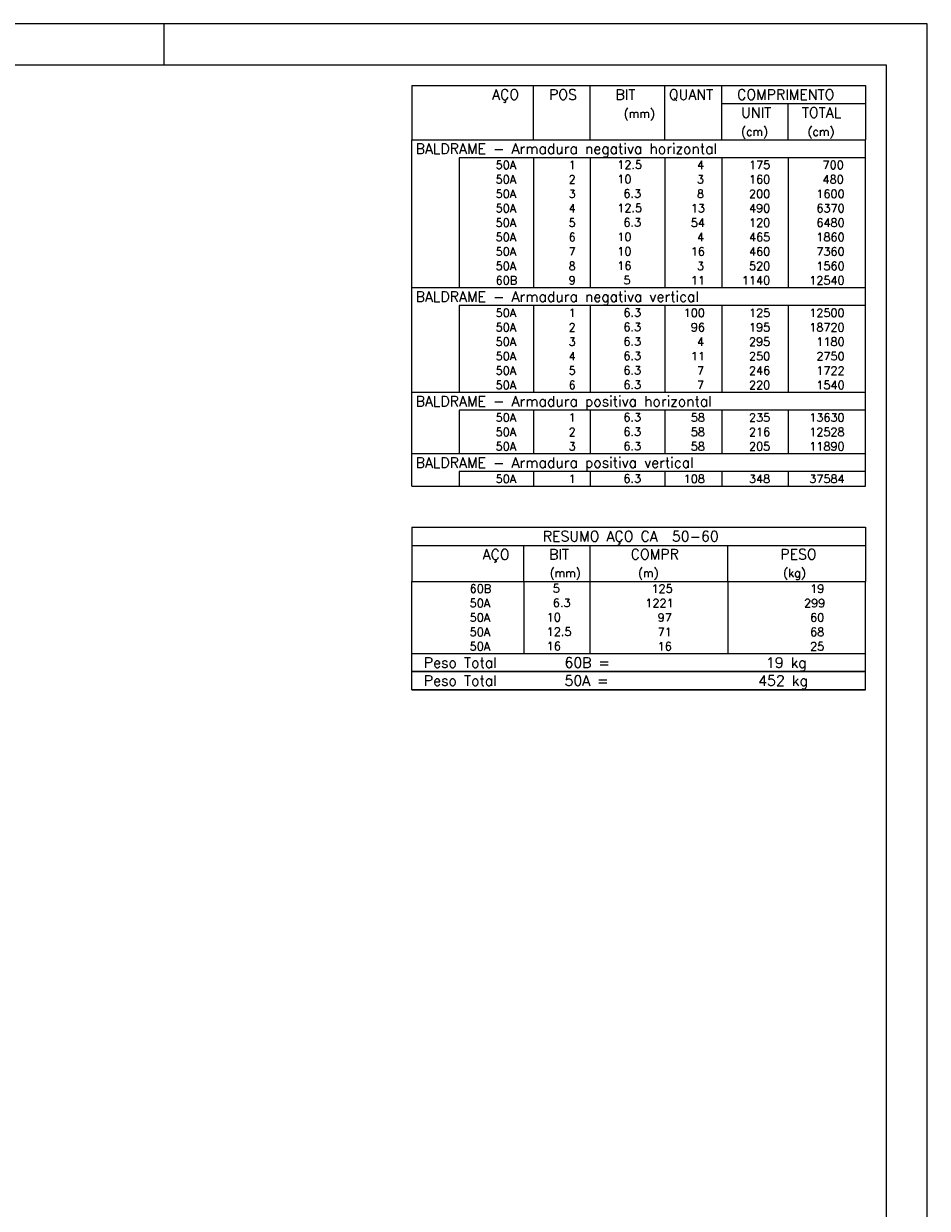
# Model space of a CAD drawing. Extents: x 0 to 84.1, y 0 to 59.4.
# Tile 9 of 9: x 62.2 to 84.1, y 30.7 to 59.4. Entities that reach past the tile are written whole.
import ezdxf

# ---------------------------------------------------------------- set-up
doc = ezdxf.new("R2010")
doc.units = 0
doc.header["$MEASUREMENT"] = 0
doc.layers.add('2', color=2, linetype='CONTINUOUS')
doc.styles.get("Standard").update_dxf_attribs({"font": 'ROMANS.SHX'})

msp = doc.modelspace()

# ---------------------------------------------------------------- linework, layer by layer
at = {"layer": '2', "linetype": 'Continuous'}
for p, q in [((84.1, 59.4), (0, 59.4)), ((65.6, 58.4), (65.6, 59.4)), ((84.1, 0), (84.1, 59.4)), ((71.6, 57.9), (71.6, 56.587)), ((71.6, 57.9), (82.6, 57.9)), ((74.55, 56.587), (74.55, 57.9)), ((75.93, 56.587), (75.93, 57.9)), ((77.74, 56.587), (77.74, 57.9)), ((79.12, 56.587), (79.12, 57.9)), ((82.6, 57.9), (82.6, 56.587)), ((79.12, 57.462), (82.6, 57.462)), ((80.73, 56.587), (80.73, 57.462)), ((71.6, 56.587), (82.6, 56.587)), ((71.6, 56.15), (71.6, 56.587)), ((71.6, 56.587), (82.6, 56.587)), ((82.6, 56.15), (82.6, 56.587)), ((71.6, 55.8), (71.6, 56.15)), ((82.6, 56.15), (72.75, 56.15)), ((72.75, 56.15), (72.75, 55.8)), ((74.55, 56.15), (74.55, 55.8)), ((75.93, 56.15), (75.93, 55.8)), ((77.74, 56.15), (77.74, 55.8)), ((79.12, 56.15), (79.12, 55.8)), ((80.73, 56.15), (80.73, 55.8)), ((82.6, 55.8), (82.6, 56.15)), ((71.6, 55.45), (71.6, 55.8)), ((72.75, 55.8), (72.75, 55.45)), ((74.55, 55.8), (74.55, 55.45)), ((75.93, 55.8), (75.93, 55.45)), ((77.74, 55.8), (77.74, 55.45)), ((79.12, 55.8), (79.12, 55.45)), ((80.73, 55.8), (80.73, 55.45)), ((82.6, 55.45), (82.6, 55.8)), ((71.6, 55.1), (71.6, 55.45)), ((72.75, 55.45), (72.75, 55.1)), ((74.55, 55.45), (74.55, 55.1)), ((75.93, 55.45), (75.93, 55.1)), ((77.74, 55.45), (77.74, 55.1)), ((79.12, 55.45), (79.12, 55.1)), ((80.73, 55.45), (80.73, 55.1)), ((82.6, 55.1), (82.6, 55.45)), ((71.6, 54.75), (71.6, 55.1)), ((72.75, 55.1), (72.75, 54.75)), ((74.55, 55.1), (74.55, 54.75)), ((75.93, 55.1), (75.93, 54.75)), ((77.74, 55.1), (77.74, 54.75)), ((79.12, 55.1), (79.12, 54.75)), ((80.73, 55.1), (80.73, 54.75)), ((82.6, 54.75), (82.6, 55.1)), ((71.6, 54.4), (71.6, 54.75)), ((72.75, 54.75), (72.75, 54.4)), ((74.55, 54.75), (74.55, 54.4)), ((75.93, 54.75), (75.93, 54.4)), ((77.74, 54.75), (77.74, 54.4)), ((79.12, 54.75), (79.12, 54.4)), ((80.73, 54.75), (80.73, 54.4)), ((82.6, 54.4), (82.6, 54.75)), ((71.6, 54.05), (71.6, 54.4)), ((72.75, 54.4), (72.75, 54.05)), ((74.55, 54.4), (74.55, 54.05)), ((75.93, 54.4), (75.93, 54.05)), ((77.74, 54.4), (77.74, 54.05)), ((79.12, 54.4), (79.12, 54.05)), ((80.73, 54.4), (80.73, 54.05)), ((82.6, 54.05), (82.6, 54.4)), ((71.6, 53.7), (71.6, 54.05)), ((72.75, 54.05), (72.75, 53.7)), ((74.55, 54.05), (74.55, 53.7)), ((75.93, 54.05), (75.93, 53.7)), ((77.74, 54.05), (77.74, 53.7)), ((79.12, 54.05), (79.12, 53.7)), ((80.73, 54.05), (80.73, 53.7)), ((82.6, 53.7), (82.6, 54.05)), ((71.6, 53.35), (71.6, 53.7)), ((72.75, 53.7), (72.75, 53.35)), ((74.55, 53.7), (74.55, 53.35)), ((75.93, 53.7), (75.93, 53.35)), ((77.74, 53.7), (77.74, 53.35)), ((79.12, 53.7), (79.12, 53.35)), ((80.73, 53.7), (80.73, 53.35)), ((82.6, 53.35), (82.6, 53.7)), ((71.6, 53), (71.6, 53.35)), ((72.75, 53.35), (72.75, 53)), ((74.55, 53.35), (74.55, 53)), ((75.93, 53.35), (75.93, 53)), ((77.74, 53.35), (77.74, 53)), ((79.12, 53.35), (79.12, 53)), ((80.73, 53.35), (80.73, 53)), ((82.6, 53), (82.6, 53.35)), ((71.6, 52.563), (71.6, 53)), ((71.6, 53), (82.6, 53)), ((82.6, 52.563), (82.6, 53)), ((71.6, 52.213), (71.6, 52.563)), ((82.6, 52.563), (72.75, 52.563)), ((72.75, 52.563), (72.75, 52.213)), ((74.55, 52.563), (74.55, 52.213)), ((75.93, 52.563), (75.93, 52.213)), ((77.74, 52.563), (77.74, 52.213)), ((79.12, 52.563), (79.12, 52.213)), ((80.73, 52.563), (80.73, 52.213)), ((82.6, 52.213), (82.6, 52.563)), ((71.6, 51.863), (71.6, 52.213)), ((72.75, 52.213), (72.75, 51.863)), ((74.55, 52.213), (74.55, 51.863)), ((75.93, 52.213), (75.93, 51.863)), ((77.74, 52.213), (77.74, 51.863)), ((79.12, 52.213), (79.12, 51.863)), ((80.73, 52.213), (80.73, 51.863)), ((82.6, 51.863), (82.6, 52.213)), ((71.6, 51.513), (71.6, 51.863)), ((72.75, 51.863), (72.75, 51.513)), ((74.55, 51.863), (74.55, 51.513)), ((75.93, 51.863), (75.93, 51.513)), ((77.74, 51.863), (77.74, 51.513)), ((79.12, 51.863), (79.12, 51.513)), ((80.73, 51.863), (80.73, 51.513)), ((82.6, 51.513), (82.6, 51.863)), ((71.6, 51.163), (71.6, 51.513)), ((72.75, 51.513), (72.75, 51.163)), ((74.55, 51.513), (74.55, 51.163)), ((75.93, 51.513), (75.93, 51.163)), ((77.74, 51.513), (77.74, 51.163)), ((79.12, 51.513), (79.12, 51.163)), ((80.73, 51.513), (80.73, 51.163)), ((82.6, 51.163), (82.6, 51.513)), ((71.6, 50.813), (71.6, 51.163)), ((72.75, 51.163), (72.75, 50.813)), ((74.55, 51.163), (74.55, 50.813)), ((75.93, 51.163), (75.93, 50.813)), ((77.74, 51.163), (77.74, 50.813)), ((79.12, 51.163), (79.12, 50.813)), ((80.73, 51.163), (80.73, 50.813)), ((82.6, 50.813), (82.6, 51.163)), ((71.6, 50.463), (71.6, 50.813)), ((72.75, 50.813), (72.75, 50.463)), ((74.55, 50.813), (74.55, 50.463)), ((75.93, 50.813), (75.93, 50.463)), ((77.74, 50.813), (77.74, 50.463)), ((79.12, 50.813), (79.12, 50.463)), ((80.73, 50.813), (80.73, 50.463)), ((82.6, 50.463), (82.6, 50.813)), ((71.6, 50.025), (71.6, 50.463)), ((71.6, 50.463), (82.6, 50.463)), ((82.6, 50.025), (82.6, 50.463)), ((71.6, 49.675), (71.6, 50.025)), ((82.6, 50.025), (72.75, 50.025)), ((72.75, 50.025), (72.75, 49.675)), ((74.55, 50.025), (74.55, 49.675)), ((75.93, 50.025), (75.93, 49.675)), ((77.74, 50.025), (77.74, 49.675)), ((79.12, 50.025), (79.12, 49.675)), ((80.73, 50.025), (80.73, 49.675)), ((82.6, 49.675), (82.6, 50.025)), ((71.6, 49.325), (71.6, 49.675)), ((72.75, 49.675), (72.75, 49.325)), ((74.55, 49.675), (74.55, 49.325)), ((75.93, 49.675), (75.93, 49.325)), ((77.74, 49.675), (77.74, 49.325)), ((79.12, 49.675), (79.12, 49.325)), ((80.73, 49.675), (80.73, 49.325)), ((82.6, 49.325), (82.6, 49.675)), ((71.6, 48.975), (71.6, 49.325)), ((72.75, 49.325), (72.75, 48.975)), ((74.55, 49.325), (74.55, 48.975)), ((75.93, 49.325), (75.93, 48.975)), ((77.74, 49.325), (77.74, 48.975)), ((79.12, 49.325), (79.12, 48.975)), ((80.73, 49.325), (80.73, 48.975)), ((82.6, 48.975), (82.6, 49.325)), ((71.6, 48.538), (71.6, 48.975)), ((71.6, 48.975), (82.6, 48.975)), ((82.6, 48.538), (82.6, 48.975)), ((71.6, 48.188), (71.6, 48.538)), ((82.6, 48.538), (72.75, 48.538)), ((72.75, 48.538), (72.75, 48.188)), ((74.55, 48.538), (74.55, 48.188)), ((75.93, 48.538), (75.93, 48.188)), ((77.74, 48.538), (77.74, 48.188)), ((79.12, 48.538), (79.12, 48.188)), ((80.73, 48.538), (80.73, 48.188)), ((82.6, 48.188), (82.6, 48.538)), ((71.6, 48.188), (82.6, 48.188)), ((71.6, 47.188), (71.6, 45.875)), ((71.6, 47.188), (82.6, 47.188)), ((82.6, 47.188), (82.6, 45.875)), ((71.6, 46.75), (82.6, 46.75)), ((74.32, 45.875), (74.32, 46.75)), ((75.93, 45.875), (75.93, 46.75)), ((79.265, 45.875), (79.265, 46.75)), ((71.6, 45.875), (82.6, 45.875)), ((71.6, 45.525), (71.6, 45.875)), ((74.32, 45.875), (74.32, 45.525)), ((75.93, 45.525), (75.93, 45.875)), ((79.265, 45.875), (79.265, 45.525)), ((82.6, 45.525), (82.6, 45.875)), ((71.6, 45.175), (71.6, 45.525)), ((74.32, 45.525), (74.32, 45.175)), ((75.93, 45.175), (75.93, 45.525)), ((79.265, 45.525), (79.265, 45.175)), ((82.6, 45.175), (82.6, 45.525)), ((71.6, 44.825), (71.6, 45.175)), ((74.32, 45.175), (74.32, 44.825)), ((75.93, 44.825), (75.93, 45.175)), ((79.265, 45.175), (79.265, 44.825)), ((82.6, 44.825), (82.6, 45.175)), ((71.6, 44.475), (71.6, 44.825)), ((74.32, 44.825), (74.32, 44.475)), ((75.93, 44.475), (75.93, 44.825)), ((79.265, 44.825), (79.265, 44.475)), ((82.6, 44.475), (82.6, 44.825)), ((71.6, 44.125), (71.6, 44.475)), ((74.32, 44.475), (74.32, 44.125)), ((75.93, 44.125), (75.93, 44.475)), ((79.265, 44.475), (79.265, 44.125)), ((82.6, 44.125), (82.6, 44.475)), ((71.6, 44.125), (82.6, 44.125)), ((71.6, 43.688), (71.6, 44.125)), ((71.6, 44.125), (82.6, 44.125)), ((82.6, 43.688), (82.6, 44.125)), ((82.6, 43.688), (71.6, 43.688)), ((71.6, 43.25), (71.6, 43.688)), ((71.6, 43.688), (82.6, 43.688)), ((82.6, 43.25), (82.6, 43.688)), ((82.6, 43.25), (71.6, 43.25)), ((71.6, 43.25), (82.6, 43.25))]:
    msp.add_line(p, q, dxfattribs=at)
msp.add_lwpolyline([(83.1, 1), (2.5, 1), (2.5, 58.4), (83.1, 58.4), (83.1, 1)], dxfattribs=at)

# ---------------------------------------------------------------- texts
for s, height, p in [('AÇO', 0.25, (73.55, 57.556)), ('POS', 0.25, (74.93, 57.556)), ('BIT', 0.25, (76.54, 57.556)), ('QUANT', 0.25, (77.836, 57.556)), ('COMPRIMENTO', 0.25, (79.489, 57.556)), ('(mm)', 0.2, (76.74, 57.119)), ('UNIT', 0.25, (79.587, 57.119)), ('TOTAL', 0.25, (81.059, 57.119)), ('(cm)', 0.2, (79.587, 56.681)), ('(cm)', 0.2, (81.197, 56.681)), ('BALDRAME - Armadura negativa horizontal', 0.25, (71.696, 56.244)), ('     50A', 0.2, (72.89, 55.875)), ('  1', 0.2, (75.13, 55.875)), ('   12.5', 0.2, (76.137, 55.881)), ('    4', 0.2, (77.92, 55.875)), ('   175', 0.2, (79.33, 55.875)), ('    700', 0.2, (80.964, 55.875)), ('   10  ', 0.2, (76.137, 55.531)), ('     50A', 0.2, (72.89, 55.525)), ('  2', 0.2, (75.13, 55.525)), ('    3', 0.2, (77.92, 55.525)), ('   160', 0.2, (79.33, 55.525)), ('    480', 0.2, (80.964, 55.525)), ('     50A', 0.2, (72.89, 55.175)), ('  3', 0.2, (75.13, 55.175)), ('    6.3', 0.2, (76.137, 55.181)), ('    8', 0.2, (77.92, 55.175)), ('   200', 0.2, (79.33, 55.175)), ('   1600', 0.2, (80.964, 55.175)), ('     50A', 0.2, (72.89, 54.825)), ('  4', 0.2, (75.13, 54.825)), ('   12.5', 0.2, (76.137, 54.831)), ('   13', 0.2, (77.92, 54.825)), ('   490', 0.2, (79.33, 54.825)), ('   6370', 0.2, (80.964, 54.825)), ('     50A', 0.2, (72.89, 54.475)), ('  5', 0.2, (75.13, 54.475)), ('    6.3', 0.2, (76.137, 54.481)), ('   54', 0.2, (77.92, 54.475)), ('   120', 0.2, (79.33, 54.475)), ('   6480', 0.2, (80.964, 54.475)), ('     50A', 0.2, (72.89, 54.125)), ('  6', 0.2, (75.13, 54.125)), ('   10  ', 0.2, (76.137, 54.131)), ('    4', 0.2, (77.92, 54.125)), ('   465', 0.2, (79.33, 54.125)), ('   1860', 0.2, (80.964, 54.125)), ('     50A', 0.2, (72.89, 53.775)), ('  7', 0.2, (75.13, 53.775)), ('   10  ', 0.2, (76.137, 53.781)), ('   16', 0.2, (77.92, 53.775)), ('   460', 0.2, (79.33, 53.775)), ('   7360', 0.2, (80.964, 53.775)), ('     50A', 0.2, (72.89, 53.425)), ('  8', 0.2, (75.13, 53.425)), ('   16  ', 0.2, (76.137, 53.431)), ('    3', 0.2, (77.92, 53.425)), ('   520', 0.2, (79.33, 53.425)), ('   1560', 0.2, (80.964, 53.425)), ('     60B', 0.2, (72.89, 53.075)), ('  9', 0.2, (75.13, 53.075)), ('    5  ', 0.2, (76.137, 53.081)), ('   11', 0.2, (77.92, 53.075)), ('  1140', 0.2, (79.33, 53.075)), ('  12540', 0.2, (80.964, 53.075)), ('BALDRAME - Armadura negativa vertical', 0.25, (71.696, 52.656)), ('     50A', 0.2, (72.89, 52.288)), ('  1', 0.2, (75.13, 52.288)), ('    6.3', 0.2, (76.137, 52.294)), ('  100', 0.2, (77.92, 52.288)), ('   125', 0.2, (79.33, 52.288)), ('  12500', 0.2, (80.964, 52.288)), ('     50A', 0.2, (72.89, 51.938)), ('  2', 0.2, (75.13, 51.938)), ('    6.3', 0.2, (76.137, 51.944)), ('   96', 0.2, (77.92, 51.938)), ('   195', 0.2, (79.33, 51.938)), ('  18720', 0.2, (80.964, 51.938)), ('     50A', 0.2, (72.89, 51.588)), ('  3', 0.2, (75.13, 51.588)), ('    6.3', 0.2, (76.137, 51.594)), ('    4', 0.2, (77.92, 51.588)), ('   295', 0.2, (79.33, 51.588)), ('   1180', 0.2, (80.964, 51.588)), ('     50A', 0.2, (72.89, 51.238)), ('  4', 0.2, (75.13, 51.238)), ('    6.3', 0.2, (76.137, 51.244)), ('   11', 0.2, (77.92, 51.238)), ('   250', 0.2, (79.33, 51.238)), ('   2750', 0.2, (80.964, 51.238)), ('     50A', 0.2, (72.89, 50.888)), ('  5', 0.2, (75.13, 50.888)), ('    6.3', 0.2, (76.137, 50.894)), ('    7', 0.2, (77.92, 50.888)), ('   246', 0.2, (79.33, 50.888)), ('   1722', 0.2, (80.964, 50.888)), ('     50A', 0.2, (72.89, 50.538)), ('  6', 0.2, (75.13, 50.538)), ('    6.3', 0.2, (76.137, 50.544)), ('    7', 0.2, (77.92, 50.538)), ('   220', 0.2, (79.33, 50.538)), ('   1540', 0.2, (80.964, 50.538)), ('BALDRAME - Armadura positiva horizontal', 0.25, (71.696, 50.119)), ('     50A', 0.2, (72.89, 49.75)), ('  1', 0.2, (75.13, 49.75)), ('    6.3', 0.2, (76.137, 49.756)), ('   58', 0.2, (77.92, 49.75)), ('   235', 0.2, (79.33, 49.75)), ('  13630', 0.2, (80.964, 49.75)), ('     50A', 0.2, (72.89, 49.4)), ('  2', 0.2, (75.13, 49.4)), ('    6.3', 0.2, (76.137, 49.406)), ('   58', 0.2, (77.92, 49.4)), ('   216', 0.2, (79.33, 49.4)), ('  12528', 0.2, (80.964, 49.4)), ('     50A', 0.2, (72.89, 49.05)), ('  3', 0.2, (75.13, 49.05)), ('    6.3', 0.2, (76.137, 49.056)), ('   58', 0.2, (77.92, 49.05)), ('   205', 0.2, (79.33, 49.05)), ('  11890', 0.2, (80.964, 49.05)), ('BALDRAME - Armadura positiva vertical', 0.25, (71.696, 48.631)), ('     50A', 0.2, (72.89, 48.263)), ('  1', 0.2, (75.13, 48.263)), ('    6.3', 0.2, (76.137, 48.269)), ('  108', 0.2, (77.92, 48.263)), ('   348', 0.2, (79.33, 48.263)), ('  37584', 0.2, (80.964, 48.263)), ('RESUMO AÇO CA  50-60', 0.25, (74.78, 46.844)), ('AÇO', 0.25, (73.32, 46.406)), ('BIT', 0.25, (74.93, 46.406)), ('COMPR', 0.25, (76.909, 46.41)), ('PESO', 0.25, (80.538, 46.41)), ('(mm)', 0.2, (74.944, 45.979)), ('(m)', 0.2, (77.086, 45.979)), ('(kg)', 0.2, (80.606, 45.979)), ('     60B', 0.2, (72.26, 45.6)), ('    5  ', 0.2, (74.427, 45.606)), ('     125', 0.2, (76.668, 45.6)), ('     19', 0.2, (80.515, 45.6)), ('     50A', 0.2, (72.26, 45.25)), ('    6.3', 0.2, (74.427, 45.256)), ('    1221', 0.2, (76.668, 45.25)), ('    299', 0.2, (80.515, 45.25)), ('     50A', 0.2, (72.26, 44.9)), ('   10  ', 0.2, (74.427, 44.906)), ('      97', 0.2, (76.668, 44.9)), ('     60', 0.2, (80.515, 44.9)), ('     50A', 0.2, (72.26, 44.55)), ('   12.5', 0.2, (74.427, 44.556)), ('      71', 0.2, (76.668, 44.55)), ('     68', 0.2, (80.515, 44.55)), ('     50A', 0.2, (72.26, 44.2)), ('   16  ', 0.2, (74.427, 44.206)), ('      16', 0.2, (76.668, 44.2)), ('     25', 0.2, (80.515, 44.2)), ('Peso Total        60B =', 0.25, (71.893, 43.781)), ('     19 kg', 0.25, (79.257, 43.781)), ('Peso Total        50A =', 0.25, (71.893, 43.344)), ('    452 kg', 0.25, (79.257, 43.344))]:
    msp.add_text(s, height=height, dxfattribs=at).set_placement(p)

doc.saveas('drawing.dxf')
